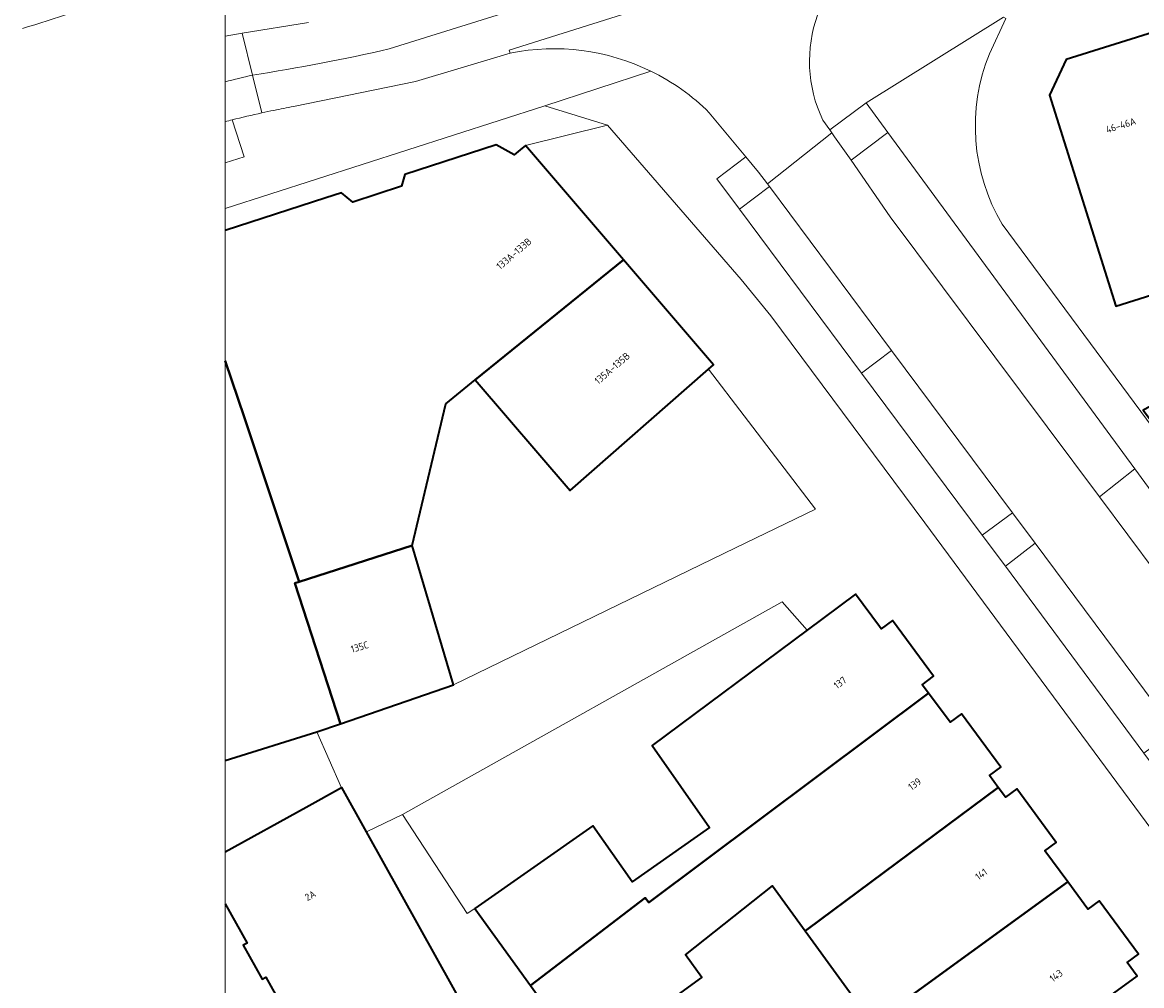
# Model space of a CAD drawing. Header units: metres. Extents: x 154991 to 155595, y 461305 to 461800.
# Tile 31 of 88: x 154992 to 155049, y 461721 to 461770. Entities that reach past the tile are written whole.
import ezdxf
from ezdxf.enums import TextEntityAlignment as Align

# ---------------------------------------------------------------- set-up
doc = ezdxf.new("R2010")
doc.units = ezdxf.units.M
for name, color, linetype, lineweight in [('B-WE-GR-GROENVOORZIENING-GV', 80, 'Continuous', 18), ('B-WE-OG-BEBOUWING-GV', 7, 'Continuous', 35), ('B-WE-OG-BEBOUWING-T18', 10, 'Continuous', 18), ('B-WE-OG-TERREIN_ERF-GV', 7, 'Continuous', 18), ('B-WE-VH-VERHARDING_ASFALT-GV', 252, 'Continuous', 18), ('B-WE-VH-VERHARDING_BETONSTRAATSTEEN-GV', 7, 'Continuous', 18), ('B-WE-VH-VERHARDING_STRAATBAKSTEEN-GV', 252, 'Continuous', 18), ('B-WE-VH-VERHARDING_TEGEL-GV', 252, 'Continuous', 18)]:
    doc.layers.add(name, color=color, linetype=linetype, lineweight=lineweight)
doc.layers.add('X-XX-AL-HULPLIJN-G', color=210, linetype='Continuous', lineweight=18, plot=False)
doc.styles.add('NLCS-ISO-M200-T18', font='NLCS-ISO.ttf', dxfattribs={"height": 0.36})

msp = doc.modelspace()

# ---------------------------------------------------------------- linework, layer by layer
at = {"layer": 'B-WE-GR-GROENVOORZIENING-GV', "flags": 128}
for points in [[(155034.803, 461765.513), (155032.952, 461764.152), (155033.064, 461763.995), (155033.202, 461763.802), (155034.032, 461762.609), (155035.895, 461764.014)], [(155029.909, 461761.283), (155029.813, 461761.411), (155029.356, 461762.017), (155028.717, 461762.788), (155027.252, 461761.665), (155028.388, 461760.143)], [(155041.832, 461742.098), (155043.337, 461743.257), (155042.185, 461744.799), (155040.657, 461743.667)]]:
    msp.add_lwpolyline(points, close=True, dxfattribs=at)
at = {"layer": 'B-WE-OG-BEBOUWING-GV', "flags": 128}
for points in [[(155054.119, 461757.347), (155053.266, 461757.08), (155049.582, 461769.171), (155044.905, 461767.705), (155044.062, 461765.901), (155047.404, 461755.241), (155051.055, 461756.386), (155051.312, 461755.526), (155049.501, 461754.985), (155050.701, 461750.967), (155048.783, 461749.977), (155050.385, 461747.862), (155050.479, 461747.739), (155056.197, 461750.939), (155056.082, 461751.293), (155055.53, 461752.995)], [(155015.037, 461751.51), (155019.848, 461745.913), (155026.835, 461752.045), (155027.086, 461752.266), (155022.534, 461757.579)], [(155011.863, 461743.137), (155006.156, 461741.31), (155005.921, 461741.235), (155008.231, 461734.13), (155013.939, 461736.096)], [(155015.021, 461724.791), (155017.836, 461720.902), (155023.634, 461725.331), (155023.815, 461725.105), (155037.947, 461735.679), (155037.632, 461736.107), (155038.205, 461736.53), (155036.128, 461739.347), (155035.555, 461738.924), (155035.463, 461739.049), (155034.258, 461740.684), (155031.807, 461738.859), (155023.985, 461733.033), (155026.888, 461728.885), (155022.971, 461726.143), (155020.993, 461728.969)], [(155037.947, 461735.679), (155023.815, 461725.105), (155023.634, 461725.331), (155017.836, 461720.902), (155020.627, 461717.047), (155026.499, 461721.302), (155025.67, 461722.458), (155030.063, 461725.933), (155031.711, 461723.67), (155031.806, 461723.74), (155041.466, 461730.907), (155041.02, 461731.512), (155041.593, 461731.934), (155039.605, 461734.63), (155039.032, 461734.208)], [(155044.977, 461726.146), (155043.821, 461727.713), (155044.394, 461728.135), (155042.4, 461730.839), (155041.828, 461730.417), (155041.466, 461730.907), (155031.806, 461723.74), (155031.711, 461723.67), (155035.123, 461718.981), (155035.248, 461719.072)], [(155040.676, 461715.689), (155048.492, 461721.378), (155047.987, 461722.062), (155048.56, 461722.485), (155046.572, 461725.181), (155045.999, 461724.759), (155044.977, 461726.146), (155035.248, 461719.072), (155035.123, 461718.981), (155038.613, 461714.187)]]:
    msp.add_lwpolyline(points, close=True, dxfattribs=at)
for points in [[(155002.41, 461752.476), (155003.379, 461749.588), (155006.156, 461741.31), (155011.863, 461743.137), (155013.558, 461750.296), (155015.037, 461751.51), (155022.534, 461757.579), (155017.577, 461763.363), (155017.319, 461763.142), (155017.015, 461762.881), (155016.106, 461763.39), (155011.48, 461761.891), (155011.323, 461761.302), (155008.854, 461760.496), (155008.295, 461760.968), (155007.49, 461760.706), (155002.41, 461759.055)], [(155002.41, 461732.267), (155007.038, 461733.719), (155008.231, 461734.13), (155005.921, 461741.235), (155006.156, 461741.31), (155003.379, 461749.588), (155002.41, 461752.476)], [(155002.41, 461725.035), (155003.517, 461723.044), (155003.325, 461722.937), (155004.277, 461721.224), (155004.469, 461721.331), (155006.607, 461717.486), (155005.733, 461717), (155007.327, 461714.133), (155008.201, 461714.619), (155009.566, 461712.163), (155016.576, 461716.06), (155009.547, 461728.665), (155008.296, 461730.907), (155008.285, 461730.901), (155006.496, 461729.906), (155002.41, 461727.635)]]:
    msp.add_lwpolyline(points, dxfattribs=at)
at = {"layer": 'B-WE-OG-TERREIN_ERF-GV', "flags": 128}
for points in [[(155041.726, 461769.847), (155041.856, 461769.779), (155041.03, 461767.997)], [(155051.055, 461756.386), (155047.404, 461755.241), (155044.062, 461765.901), (155044.905, 461767.705), (155049.582, 461769.171)], [(155002.41, 461759.055), (155007.49, 461760.706), (155008.295, 461760.968), (155008.854, 461760.496), (155011.323, 461761.302), (155011.48, 461761.891), (155016.106, 461763.39), (155017.015, 461762.881), (155017.319, 461763.142), (155017.577, 461763.363), (155021.725, 461764.388), (155018.568, 461765.358), (155002.41, 461760.167)], [(155053.957, 461722.373), (155037.767, 461744.285), (155029.974, 461754.741), (155028.476, 461756.588), (155021.725, 461764.388), (155017.577, 461763.363), (155022.534, 461757.579), (155027.086, 461752.266), (155026.835, 461752.045), (155032.235, 461744.982), (155028.19, 461743.017), (155013.939, 461736.096), (155008.231, 461734.13), (155007.038, 461733.719), (155008.285, 461730.901), (155008.296, 461730.907), (155009.547, 461728.665), (155011.365, 461729.547), (155030.557, 461740.296), (155031.807, 461738.859), (155034.258, 461740.684), (155035.463, 461739.049), (155035.555, 461738.924), (155036.128, 461739.347), (155038.205, 461736.53), (155037.632, 461736.107), (155037.947, 461735.679), (155039.032, 461734.208), (155039.605, 461734.63), (155041.593, 461731.934), (155041.02, 461731.512), (155041.466, 461730.907), (155041.828, 461730.417), (155042.4, 461730.839), (155044.394, 461728.135), (155043.821, 461727.713), (155044.977, 461726.146), (155045.999, 461724.759), (155046.572, 461725.181), (155048.56, 461722.485), (155047.987, 461722.062), (155048.492, 461721.378), (155040.676, 461715.689)], [(155041.669, 461759.375), (155050.248, 461747.78)], [(155002.41, 461727.635), (155006.496, 461729.906), (155008.285, 461730.901), (155007.038, 461733.719), (155002.41, 461732.267)], [(155035.123, 461718.981), (155031.711, 461723.67), (155030.063, 461725.933), (155025.67, 461722.458), (155026.499, 461721.302), (155020.627, 461717.047), (155017.836, 461720.902), (155015.021, 461724.791), (155014.633, 461724.538), (155011.365, 461729.547), (155009.547, 461728.665), (155016.576, 461716.06)], [(155006.607, 461717.486), (155004.469, 461721.331), (155004.277, 461721.224), (155003.325, 461722.937), (155003.517, 461723.044), (155002.41, 461725.035)]]:
    msp.add_lwpolyline(points, dxfattribs=at)
at = {"layer": 'B-WE-OG-TERREIN_ERF-GV'}
msp.add_lwpolyline([(155041.03, 461767.997, 0.234864), (155041.669, 461759.375)], format="xyb", dxfattribs=at)
at = {"layer": 'B-WE-OG-TERREIN_ERF-GV', "flags": 128}
for points in [[(155026.835, 461752.045), (155019.848, 461745.913), (155015.037, 461751.51), (155013.558, 461750.296), (155011.863, 461743.137), (155013.939, 461736.096), (155028.19, 461743.017), (155032.235, 461744.982)], [(155011.365, 461729.547), (155014.633, 461724.538), (155015.021, 461724.791), (155020.993, 461728.969), (155022.971, 461726.143), (155026.888, 461728.885), (155023.985, 461733.033), (155031.807, 461738.859), (155030.557, 461740.296)]]:
    msp.add_lwpolyline(points, close=True, dxfattribs=at)
at = {"layer": 'B-WE-VH-VERHARDING_ASFALT-GV', "flags": 128}
for points in [[(155016.756, 461768.178), (155033.084, 461773.33), (155037.866, 461774.926), (155037.928, 461774.785), (155038.677, 461775.116)], [(155030.256, 461774.357), (155010.702, 461768.236)], [(155010.702, 461768.236), (155030.256, 461774.357)], [(155006.623, 461769.579), (155003.262, 461769.033), (155003.787, 461766.912)], [(155003.787, 461766.912), (155003.262, 461769.033), (155002.41, 461768.889)], [(155005.859, 461765.327), (155012.025, 461766.583), (155016.804, 461768.024), (155016.756, 461768.178)], [(155004.26, 461765.003), (155003.787, 461766.912)], [(155003.787, 461766.912), (155004.26, 461765.003)]]:
    msp.add_lwpolyline(points, dxfattribs=at)
at = {"layer": 'B-WE-VH-VERHARDING_ASFALT-GV'}
for points in [[(155002.095, 461772.566, -0.006527), (154992.164, 461769.263)], [(155010.702, 461768.236, -0.016796), (155003.787, 461766.912)], [(155003.787, 461766.912, 0.016796), (155010.702, 461768.236)], [(155003.787, 461766.912, 0.003721), (155002.41, 461766.575, 0.003721)], [(155002.41, 461766.575, -0.003721), (155003.787, 461766.912)], [(155004.26, 461765.003, -0.003108), (155004.876, 461765.133)], [(155004.876, 461765.133, -0.00411), (155005.859, 461765.327)], [(155002.41, 461764.566, -0.001645), (155002.766, 461764.655)], [(155002.766, 461764.655, -0.006645), (155004.26, 461765.003)]]:
    msp.add_lwpolyline(points, format="xyb", dxfattribs=at)
at = {"layer": 'B-WE-VH-VERHARDING_BETONSTRAATSTEEN-GV', "flags": 128}
for points in [[(155037.928, 461774.785), (155037.866, 461774.926), (155033.084, 461773.33), (155016.756, 461768.178), (155016.804, 461768.024)], [(155002.41, 461768.889), (155003.262, 461769.033), (155006.623, 461769.579)], [(155002.41, 461762.479), (155003.369, 461762.784), (155002.766, 461764.655)], [(155026.87, 461765.015), (155028.717, 461762.788), (155029.356, 461762.017), (155029.813, 461761.411), (155033.064, 461763.995), (155032.952, 461764.152), (155032.609, 461764.631)]]:
    msp.add_lwpolyline(points, dxfattribs=at)
at = {"layer": 'B-WE-VH-VERHARDING_BETONSTRAATSTEEN-GV'}
for points in [[(155032.609, 461764.631, -0.414202), (155035.893, 461773.888)], [(155016.804, 461768.024, -0.165148), (155023.919, 461767.111)], [(155023.919, 461767.111, -0.081865), (155026.87, 461765.015)], [(155002.766, 461764.655, 0.001645), (155002.41, 461764.566, 0.001645)]]:
    msp.add_lwpolyline(points, format="xyb", dxfattribs=at)
at = {"layer": 'B-WE-VH-VERHARDING_STRAATBAKSTEEN-GV', "flags": 128}
for points in [[(155055.047, 461727.541), (155058.988, 461722.224), (155062.262, 461724.536), (155056.764, 461731.924), (155051.986, 461738.329), (155050.876, 461739.84), (155046.585, 461745.594), (155036.014, 461759.759), (155034.032, 461762.609), (155033.202, 461763.802), (155033.064, 461763.995), (155029.813, 461761.411), (155029.909, 461761.283), (155036.083, 461752.994), (155042.185, 461744.799), (155043.337, 461743.257), (155050.379, 461733.79), (155051.514, 461732.259)], [(155048.374, 461747.02), (155035.895, 461764.014), (155034.032, 461762.609), (155036.014, 461759.759), (155046.585, 461745.594)], [(155029.909, 461761.283), (155028.388, 461760.143), (155034.556, 461751.858), (155036.083, 461752.994)], [(155034.556, 461751.858), (155040.657, 461743.667), (155042.185, 461744.799), (155036.083, 461752.994)], [(155046.585, 461745.594), (155050.876, 461739.84), (155052.647, 461741.176), (155048.374, 461747.02)], [(155041.832, 461742.098), (155048.822, 461732.643), (155050.379, 461733.79), (155043.337, 461743.257)]]:
    msp.add_lwpolyline(points, close=True, dxfattribs=at)
at = {"layer": 'B-WE-VH-VERHARDING_TEGEL-GV'}
for points in [[(155035.893, 461773.888, 0.414202), (155032.609, 461764.631)], [(155023.919, 461767.111, 0.165148), (155016.804, 461768.024)], [(155041.669, 461759.375, -0.234864), (155041.03, 461767.997)], [(155026.87, 461765.015, 0.081865), (155023.919, 461767.111)], [(155004.876, 461765.133, 0.003108), (155004.26, 461765.003)], [(155005.859, 461765.327, 0.00411), (155004.876, 461765.133)], [(155004.26, 461765.003, 0.006645), (155002.766, 461764.655)]]:
    msp.add_lwpolyline(points, format="xyb", dxfattribs=at)
at = {"layer": 'B-WE-VH-VERHARDING_TEGEL-GV', "flags": 128}
for points in [[(155032.609, 461764.631), (155032.952, 461764.152), (155034.803, 461765.513), (155041.726, 461769.847)], [(155041.726, 461769.847), (155034.803, 461765.513), (155035.895, 461764.014), (155048.374, 461747.02), (155052.647, 461741.176), (155053.793, 461739.662), (155058.539, 461733.185), (155063.155, 461726.892), (155064.281, 461725.285), (155067.323, 461720.893), (155068.449, 461719.233), (155073.536, 461711.694), (155076.484, 461707.265), (155077.595, 461705.602), (155085.574, 461693.63), (155086.691, 461691.954), (155092.947, 461682.581), (155098.574, 461674.207), (155104.677, 461665.03), (155105.789, 461663.368), (155104.119, 461662.264), (155106.265, 461659.072), (155106.852, 461658.198)], [(155041.03, 461767.997), (155041.856, 461769.779), (155041.726, 461769.847)], [(155016.804, 461768.024), (155012.025, 461766.583), (155005.859, 461765.327)], [(155002.41, 461760.167), (155018.568, 461765.358), (155023.919, 461767.111)], [(155023.919, 461767.111), (155018.568, 461765.358), (155021.725, 461764.388), (155028.476, 461756.588), (155029.974, 461754.741), (155037.767, 461744.285), (155053.957, 461722.373), (155054.243, 461721.989)], [(155002.766, 461764.655), (155003.369, 461762.784), (155002.41, 461762.479)], [(155028.717, 461762.788), (155026.87, 461765.015)], [(155058.361, 461719.563), (155056.582, 461722.153), (155053.461, 461726.355), (155049.983, 461731.075), (155048.822, 461732.643), (155041.832, 461742.098), (155040.657, 461743.667), (155034.556, 461751.858), (155028.388, 461760.143), (155027.252, 461761.665), (155028.717, 461762.788)], [(155061.2, 461732.888), (155051.019, 461746.732), (155050.248, 461747.78), (155041.669, 461759.375)]]:
    msp.add_lwpolyline(points, dxfattribs=at)
at = {"layer": 'X-XX-AL-HULPLIJN-G'}
msp.add_lwpolyline([(155584.678, 461304.911), (155002.41, 461304.911), (155002.41, 461797.142), (155584.678, 461797.142)], close=True, dxfattribs=at)

# ---------------------------------------------------------------- texts
at = {"layer": 'B-WE-OG-BEBOUWING-T18', "style": 'NLCS-ISO-M200-T18'}
for s, rotation, p in [('46-46A', 17.4, (155047.662, 461764.377)), ('133A-133B', 40.6, (155016.999, 461757.891)), ('135A-135B', 40.6, (155021.962, 461752.099)), ('135C', 16.4, (155009.203, 461738.016)), ('137', 36.4, (155033.475, 461736.206)), ('139', 36.4, (155037.249, 461731.086)), ('141', 36.4, (155040.609, 461726.528)), ('2A', 29.1, (155006.709, 461725.448)), ('143', 36.4, (155044.392, 461721.397))]:
    msp.add_text(s, height=0.36, rotation=rotation, dxfattribs=at).set_placement(p, align=Align.MIDDLE)

doc.saveas('drawing.dxf')
